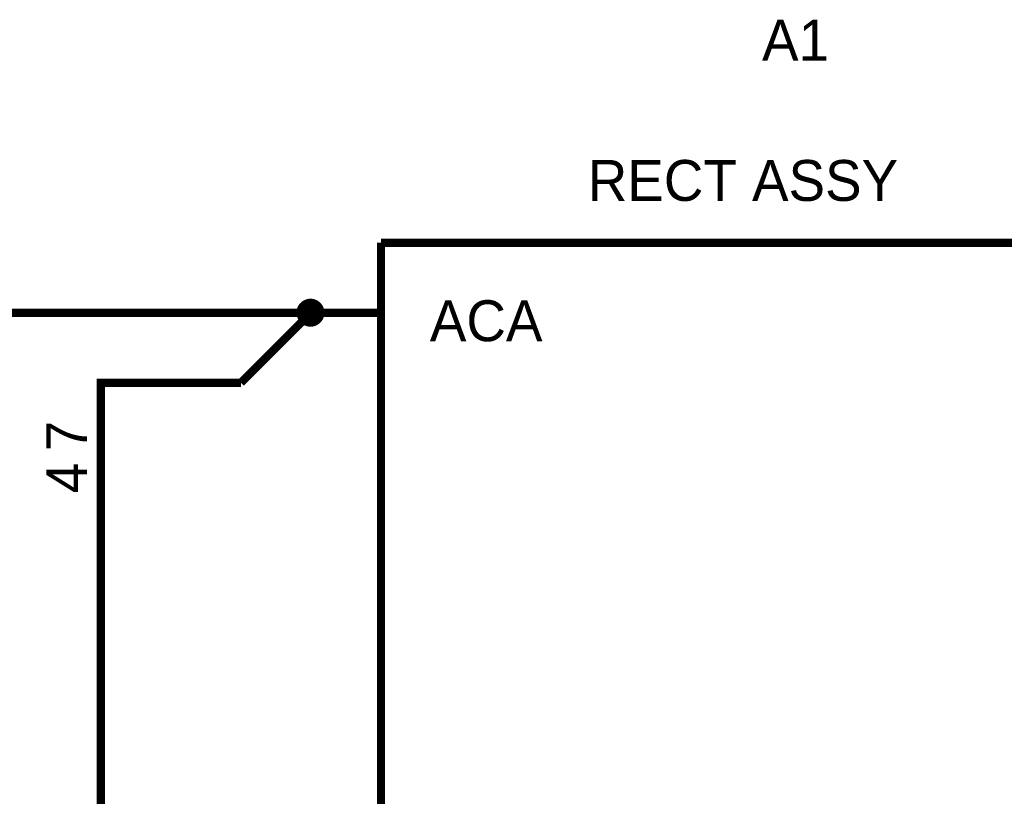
# Model space of a CAD drawing. Extents: x 0 to 22, y 0 to 17.
# Tile 12 of 62: x 2.8 to 4.2, y 11.9 to 13. Entities that reach past the tile are written whole.
import ezdxf

# ---------------------------------------------------------------- set-up
doc = ezdxf.new("R2010")
doc.units = 0
doc.layers.add('SHEET', color=255, linetype='CONTINUOUS')

msp = doc.modelspace()

# ---------------------------------------------------------------- linework, layer by layer
at = {"layer": 'SHEET', "const_width": 0.0118}
for points in [[(3.3007, 12.6999), (4.5005, 12.6999)], [(3.3007, 11), (3.3007, 12.6999)], [(3.2007, 12.6), (2.5006, 12.6)], [(3.2007, 12.6), (3.1008, 12.5)], [(3.3007, 12.6), (3.2007, 12.6)], [(3.1008, 12.5), (2.9007, 12.5), (2.9007, 10.3998)]]:
    msp.add_lwpolyline(points, dxfattribs=at)
at = {"layer": 'SHEET', "const_width": 0.02}
msp.add_lwpolyline([(3.19, 12.6, 1), (3.21, 12.6, 1)], format="xyb", close=True, dxfattribs=at)

# ---------------------------------------------------------------- texts
at = {"layer": 'SHEET'}
for s, p in [('A1', (3.8444, 12.9599)), ('RECT ASSY', (3.5957, 12.7596)), ('ACA', (3.3704, 12.5593))]:
    msp.add_text(s, height=0.05843, dxfattribs=at).set_placement(p)
for s, p in [('7', (2.8813, 12.4023)), ('4', (2.8813, 12.3422))]:
    msp.add_text(s, height=0.0584, rotation=90, dxfattribs=at).set_placement(p)

doc.saveas('drawing.dxf')
